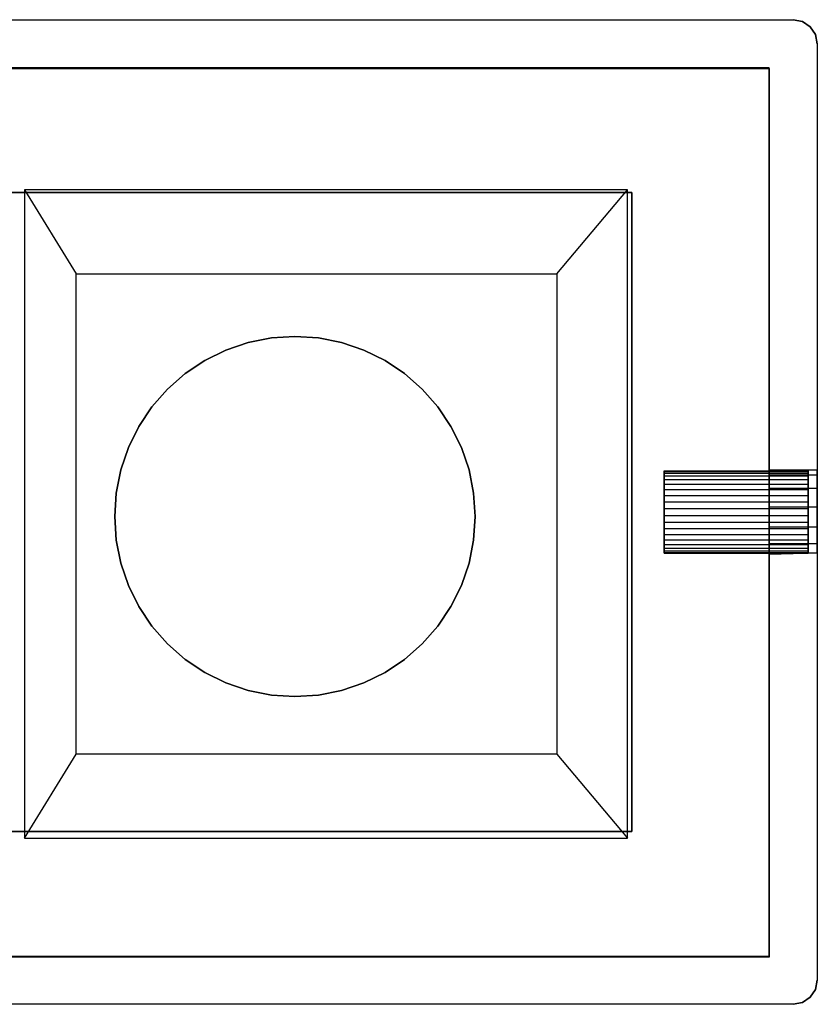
# Model space of a CAD drawing. Extents: x 0.03 to 5.66, y -0.81 to 0.81.
# Tile 4 of 4: x 4.35 to 5.66, y -0.81 to 0.81. Entities that reach past the tile are written whole.
import ezdxf

# ---------------------------------------------------------------- set-up
doc = ezdxf.new("R2010")
doc.units = 0
doc.header["$MEASUREMENT"] = 0
doc.layers.get('0').update_dxf_attribs({"color": 13, "linetype": 'CONTINUOUS'})

# ---------------------------------------------------------------- blocks, each defined once
blk = doc.blocks.new('PIX_LED-11367_STL')
at = {"color": 0}
for p, q in [((0.0675, 0.8071, 0.0295), (5.6187, 0.8071, 0.0295)), ((0.0675, 0.8071, 2.9823), (5.6187, 0.8071, 2.9823)), ((0.0675, 0.8071, 0.0295), (5.6187, 0.8071, 0.0295)), ((0.0675, 0.8071, 2.9823), (5.6187, 0.8071, 2.9823)), ((5.6187, 0.8071, 0.0295), (5.6338, 0.8041, 0.0295)), ((5.6187, 0.8071, 2.9823), (5.6187, 0.8071, 0.0295)), ((5.6338, 0.8041, 2.9823), (5.6187, 0.8071, 2.9823)), ((5.6187, 0.8071, 0.0295), (5.6338, 0.8041, 0.0295)), ((5.6187, 0.8071, 2.9823), (5.6187, 0.8071, 0.0295)), ((5.6338, 0.8041, 2.9823), (5.6187, 0.8071, 2.9823)), ((5.6338, 0.8041, 0.0295), (5.6465, 0.7956, 0.0295)), ((5.6465, 0.7956, 2.9823), (5.6338, 0.8041, 2.9823)), ((5.6338, 0.8041, 0.0295), (5.6465, 0.7956, 0.0295)), ((5.6338, 0.8041, 0.0295), (5.6338, 0.8041, 2.9823)), ((5.6465, 0.7956, 2.9823), (5.6338, 0.8041, 2.9823)), ((5.6338, 0.8041, 0.0295), (5.6338, 0.8041, 2.9823)), ((5.6465, 0.7956, 0.0295), (5.6551, 0.7828, 0.0295)), ((5.6551, 0.7828, 2.9823), (5.6465, 0.7956, 2.9823)), ((5.6465, 0.7956, 0.0295), (5.6551, 0.7828, 0.0295)), ((5.6465, 0.7956, 0.0295), (5.6465, 0.7956, 2.9823)), ((5.6551, 0.7828, 2.9823), (5.6465, 0.7956, 2.9823)), ((5.6465, 0.7956, 0.0295), (5.6465, 0.7956, 2.9823)), ((5.6551, 0.7828, 0.0295), (5.6581, 0.7677, 0.0295)), ((5.6581, 0.7677, 2.9823), (5.6551, 0.7828, 2.9823)), ((5.6551, 0.7828, 0.0295), (5.6581, 0.7677, 0.0295)), ((5.6551, 0.7828, 0.0295), (5.6551, 0.7828, 2.9823)), ((5.6581, 0.7677, 2.9823), (5.6551, 0.7828, 2.9823)), ((5.6551, 0.7828, 0.0295), (5.6551, 0.7828, 2.9823)), ((5.6581, 0.7677, 0.0295), (5.6581, -0.7677, 0.0295)), ((5.6581, 0.7677, 0.0295), (5.6581, -0.7677, 0.0295)), ((5.6581, 0.7677, 0.0295), (5.6581, 0.7677, 2.9823)), ((5.6581, 0.7677, 2.9823), (5.6581, -0.7677, 2.9823)), ((5.6581, 0.7677, 2.9823), (5.6581, -0.7677, 2.9823)), ((5.6581, 0.7677, 0.0295), (5.6581, 0.7677, 2.9823)), ((5.5793, 0.7283, 0.0295), (0.1069, 0.7283, 0.0295)), ((5.5793, 0.7283, 0.0458), (0.1069, 0.7283, 0.0458)), ((5.5793, 0.7283, 0.0295), (0.1069, 0.7283, 0.0295)), ((5.5793, 0.7283, 0.0458), (0.1069, 0.7283, 0.0458)), ((5.5793, 0.7283, 0.187), (0.1069, 0.7283, 0.187)), ((5.5793, 0.7283, 2.9035), (0.1069, 0.7283, 2.9035)), ((5.5793, 0.7283, 0.187), (0.1069, 0.7283, 0.187)), ((5.5793, 0.7283, 2.9035), (0.1069, 0.7283, 2.9035)), ((5.5793, -0.7283, 0.0295), (5.5793, 0.7283, 0.0295)), ((5.5793, -0.7283, 0.0458), (5.5793, 0.7283, 0.0458)), ((5.5793, 0.7283, 0.0458), (5.5793, 0.7283, 0.0295)), ((5.5793, -0.7283, 0.0295), (5.5793, 0.7283, 0.0295)), ((5.5793, 0.7283, 0.0458), (5.5793, 0.7283, 0.0295)), ((5.5793, -0.7283, 0.0458), (5.5793, 0.7283, 0.0458)), ((5.5793, -0.7283, 0.187), (5.5793, 0.7283, 0.187)), ((5.5793, -0.7283, 2.9035), (5.5793, 0.7283, 2.9035)), ((5.5793, 0.7283, 2.9035), (5.5793, 0.7283, 0.187)), ((5.5793, -0.7283, 0.187), (5.5793, 0.7283, 0.187)), ((5.5793, 0.7283, 2.9035), (5.5793, 0.7283, 0.187)), ((5.5793, -0.7283, 2.9035), (5.5793, 0.7283, 2.9035)), ((0.332, 0.524, 0.0458), (5.3542, 0.524, 0.0458)), ((5.3542, 0.524, 0.187), (0.332, 0.524, 0.187)), ((0.332, 0.524, 0.0458), (5.3542, 0.524, 0.0458)), ((5.3542, 0.524, 0.187), (0.332, 0.524, 0.187)), ((4.3591, 0.5281, 0.3937), (4.444, 0.3903, 0.9843)), ((5.3473, 0.5281, 0.3937), (4.3591, 0.5281, 0.3937)), ((4.3591, 0.5281, 0.3937), (4.444, 0.3903, 0.9843)), ((4.3591, 0.5281, 0.3937), (4.3591, -0.5349, 0.3937)), ((5.2314, 0.3903, 0.9843), (5.3473, 0.5281, 0.3937)), ((5.2314, 0.3903, 0.9843), (5.3473, 0.5281, 0.3937)), ((5.3473, -0.5349, 0.3937), (5.3473, 0.5281, 0.3937)), ((5.3542, 0.524, 0.0458), (5.3542, -0.524, 0.0458)), ((5.3542, -0.524, 0.187), (5.3542, 0.524, 0.187)), ((5.3542, 0.524, 0.187), (5.3542, 0.524, 0.0458)), ((5.3542, 0.524, 0.187), (5.3542, 0.524, 0.0458)), ((5.3542, 0.524, 0.0458), (5.3542, -0.524, 0.0458)), ((5.3542, -0.524, 0.187), (5.3542, 0.524, 0.187)), ((4.444, 0.3903, 0.9843), (5.2314, 0.3903, 0.9843)), ((4.444, -0.3971, 0.9843), (4.444, 0.3903, 0.9843)), ((5.2314, 0.3903, 0.9843), (5.2314, -0.3971, 0.9843)), ((4.6892, 0.2654, 0.6999), (4.7257, 0.2778, 0.6999)), ((4.7257, 0.2778, 0.6606), (4.6892, 0.2654, 0.6606)), ((4.6892, 0.2654, 0.6999), (4.7257, 0.2778, 0.6999)), ((4.7257, 0.2778, 0.6606), (4.6892, 0.2654, 0.6606)), ((4.7257, 0.2778, 0.6999), (4.7636, 0.2853, 0.6999)), ((4.7636, 0.2853, 0.6606), (4.7257, 0.2778, 0.6606)), ((4.7257, 0.2778, 0.6999), (4.7636, 0.2853, 0.6999)), ((4.7636, 0.2853, 0.6606), (4.7257, 0.2778, 0.6606)), ((4.7257, 0.2778, 0.6999), (4.7257, 0.2778, 0.6606)), ((4.7257, 0.2778, 0.6999), (4.7257, 0.2778, 0.6606)), ((4.7636, 0.2853, 0.6999), (4.8022, 0.2878, 0.6999)), ((4.8022, 0.2878, 0.6606), (4.7636, 0.2853, 0.6606)), ((4.7636, 0.2853, 0.6999), (4.8022, 0.2878, 0.6999)), ((4.8022, 0.2878, 0.6606), (4.7636, 0.2853, 0.6606)), ((4.7636, 0.2853, 0.6999), (4.7636, 0.2853, 0.6606)), ((4.7636, 0.2853, 0.6999), (4.7636, 0.2853, 0.6606)), ((4.8407, 0.2853, 0.6606), (4.8022, 0.2878, 0.6606)), ((4.8022, 0.2878, 0.6999), (4.8022, 0.2878, 0.6606)), ((4.8022, 0.2878, 0.6999), (4.8407, 0.2853, 0.6999)), ((4.8022, 0.2878, 0.6999), (4.8022, 0.2878, 0.6606)), ((4.8022, 0.2878, 0.6999), (4.8407, 0.2853, 0.6999)), ((4.8407, 0.2853, 0.6606), (4.8022, 0.2878, 0.6606)), ((4.8407, 0.2853, 0.6999), (4.8407, 0.2853, 0.6606)), ((4.8407, 0.2853, 0.6999), (4.8786, 0.2778, 0.6999)), ((4.8786, 0.2778, 0.6606), (4.8407, 0.2853, 0.6606)), ((4.8407, 0.2853, 0.6999), (4.8407, 0.2853, 0.6606)), ((4.8407, 0.2853, 0.6999), (4.8786, 0.2778, 0.6999)), ((4.8786, 0.2778, 0.6606), (4.8407, 0.2853, 0.6606)), ((4.8786, 0.2778, 0.6999), (4.8786, 0.2778, 0.6606)), ((4.8786, 0.2778, 0.6999), (4.9152, 0.2654, 0.6999)), ((4.9152, 0.2654, 0.6606), (4.8786, 0.2778, 0.6606)), ((4.8786, 0.2778, 0.6999), (4.8786, 0.2778, 0.6606)), ((4.8786, 0.2778, 0.6999), (4.9152, 0.2654, 0.6999)), ((4.9152, 0.2654, 0.6606), (4.8786, 0.2778, 0.6606)), ((4.6545, 0.2483, 0.6999), (4.6892, 0.2654, 0.6999)), ((4.6892, 0.2654, 0.6606), (4.6545, 0.2483, 0.6606)), ((4.6545, 0.2483, 0.6999), (4.6892, 0.2654, 0.6999)), ((4.6892, 0.2654, 0.6606), (4.6545, 0.2483, 0.6606)), ((4.6892, 0.2654, 0.6999), (4.6892, 0.2654, 0.6606)), ((4.6892, 0.2654, 0.6999), (4.6892, 0.2654, 0.6606)), ((4.9152, 0.2654, 0.6999), (4.9152, 0.2654, 0.6606)), ((4.9152, 0.2654, 0.6999), (4.9498, 0.2483, 0.6999)), ((4.9498, 0.2483, 0.6606), (4.9152, 0.2654, 0.6606)), ((4.9152, 0.2654, 0.6999), (4.9152, 0.2654, 0.6606)), ((4.9152, 0.2654, 0.6999), (4.9498, 0.2483, 0.6999)), ((4.9498, 0.2483, 0.6606), (4.9152, 0.2654, 0.6606)), ((4.6224, 0.2268, 0.6999), (4.6545, 0.2483, 0.6999)), ((4.6545, 0.2483, 0.6606), (4.6224, 0.2268, 0.6606)), ((4.6224, 0.2268, 0.6999), (4.6545, 0.2483, 0.6999)), ((4.6545, 0.2483, 0.6606), (4.6224, 0.2268, 0.6606)), ((4.6545, 0.2483, 0.6999), (4.6545, 0.2483, 0.6606)), ((4.6545, 0.2483, 0.6999), (4.6545, 0.2483, 0.6606)), ((4.9498, 0.2483, 0.6999), (4.9498, 0.2483, 0.6606)), ((4.9498, 0.2483, 0.6999), (4.9819, 0.2268, 0.6999)), ((4.9819, 0.2268, 0.6606), (4.9498, 0.2483, 0.6606)), ((4.9498, 0.2483, 0.6999), (4.9498, 0.2483, 0.6606)), ((4.9498, 0.2483, 0.6999), (4.9819, 0.2268, 0.6999)), ((4.9819, 0.2268, 0.6606), (4.9498, 0.2483, 0.6606)), ((4.5934, 0.2014, 0.6999), (4.6224, 0.2268, 0.6999)), ((4.6224, 0.2268, 0.6606), (4.5934, 0.2014, 0.6606)), ((4.5934, 0.2014, 0.6999), (4.6224, 0.2268, 0.6999)), ((4.6224, 0.2268, 0.6606), (4.5934, 0.2014, 0.6606)), ((4.6224, 0.2268, 0.6999), (4.6224, 0.2268, 0.6606)), ((4.6224, 0.2268, 0.6999), (4.6224, 0.2268, 0.6606)), ((4.9819, 0.2268, 0.6999), (4.9819, 0.2268, 0.6606)), ((4.9819, 0.2268, 0.6999), (5.0109, 0.2014, 0.6999)), ((5.0109, 0.2014, 0.6606), (4.9819, 0.2268, 0.6606)), ((4.9819, 0.2268, 0.6999), (4.9819, 0.2268, 0.6606)), ((4.9819, 0.2268, 0.6999), (5.0109, 0.2014, 0.6999)), ((5.0109, 0.2014, 0.6606), (4.9819, 0.2268, 0.6606)), ((4.5679, 0.1723, 0.6999), (4.5934, 0.2014, 0.6999)), ((4.5934, 0.2014, 0.6606), (4.5679, 0.1723, 0.6606)), ((4.5679, 0.1723, 0.6999), (4.5934, 0.2014, 0.6999)), ((4.5934, 0.2014, 0.6606), (4.5679, 0.1723, 0.6606)), ((4.5934, 0.2014, 0.6999), (4.5934, 0.2014, 0.6606)), ((4.5934, 0.2014, 0.6999), (4.5934, 0.2014, 0.6606)), ((5.0109, 0.2014, 0.6999), (5.0109, 0.2014, 0.6606)), ((5.0109, 0.2014, 0.6999), (5.0364, 0.1723, 0.6999)), ((5.0364, 0.1723, 0.6606), (5.0109, 0.2014, 0.6606)), ((5.0109, 0.2014, 0.6999), (5.0109, 0.2014, 0.6606)), ((5.0109, 0.2014, 0.6999), (5.0364, 0.1723, 0.6999)), ((5.0364, 0.1723, 0.6606), (5.0109, 0.2014, 0.6606)), ((4.5464, 0.1402, 0.6999), (4.5679, 0.1723, 0.6999)), ((4.5679, 0.1723, 0.6606), (4.5464, 0.1402, 0.6606)), ((4.5464, 0.1402, 0.6999), (4.5679, 0.1723, 0.6999)), ((4.5679, 0.1723, 0.6606), (4.5464, 0.1402, 0.6606)), ((4.5679, 0.1723, 0.6999), (4.5679, 0.1723, 0.6606)), ((4.5679, 0.1723, 0.6999), (4.5679, 0.1723, 0.6606)), ((5.0364, 0.1723, 0.6999), (5.0364, 0.1723, 0.6606)), ((5.0364, 0.1723, 0.6999), (5.0579, 0.1402, 0.6999)), ((5.0579, 0.1402, 0.6606), (5.0364, 0.1723, 0.6606)), ((5.0364, 0.1723, 0.6999), (5.0364, 0.1723, 0.6606)), ((5.0364, 0.1723, 0.6999), (5.0579, 0.1402, 0.6999)), ((5.0579, 0.1402, 0.6606), (5.0364, 0.1723, 0.6606)), ((4.5294, 0.1056, 0.6999), (4.5464, 0.1402, 0.6999)), ((4.5464, 0.1402, 0.6606), (4.5294, 0.1056, 0.6606)), ((4.5294, 0.1056, 0.6999), (4.5464, 0.1402, 0.6999)), ((4.5464, 0.1402, 0.6606), (4.5294, 0.1056, 0.6606)), ((4.5464, 0.1402, 0.6999), (4.5464, 0.1402, 0.6606)), ((4.5464, 0.1402, 0.6999), (4.5464, 0.1402, 0.6606)), ((5.0579, 0.1402, 0.6999), (5.0579, 0.1402, 0.6606)), ((5.0579, 0.1402, 0.6999), (5.075, 0.1056, 0.6999)), ((5.075, 0.1056, 0.6606), (5.0579, 0.1402, 0.6606)), ((5.0579, 0.1402, 0.6999), (5.0579, 0.1402, 0.6606)), ((5.0579, 0.1402, 0.6999), (5.075, 0.1056, 0.6999)), ((5.075, 0.1056, 0.6606), (5.0579, 0.1402, 0.6606)), ((4.5169, 0.069, 0.6999), (4.5294, 0.1056, 0.6999)), ((4.5294, 0.1056, 0.6606), (4.5169, 0.069, 0.6606)), ((4.5169, 0.069, 0.6999), (4.5294, 0.1056, 0.6999)), ((4.5294, 0.1056, 0.6606), (4.5169, 0.069, 0.6606)), ((4.5294, 0.1056, 0.6999), (4.5294, 0.1056, 0.6606)), ((4.5294, 0.1056, 0.6999), (4.5294, 0.1056, 0.6606)), ((5.075, 0.1056, 0.6999), (5.075, 0.1056, 0.6606)), ((5.075, 0.1056, 0.6999), (5.0874, 0.069, 0.6999)), ((5.0874, 0.069, 0.6606), (5.075, 0.1056, 0.6606)), ((5.075, 0.1056, 0.6999), (5.075, 0.1056, 0.6606)), ((5.075, 0.1056, 0.6999), (5.0874, 0.069, 0.6999)), ((5.0874, 0.069, 0.6606), (5.075, 0.1056, 0.6606)), ((4.5094, 0.0311, 0.6999), (4.5169, 0.069, 0.6999)), ((4.5169, 0.069, 0.6606), (4.5094, 0.0311, 0.6606)), ((4.5094, 0.0311, 0.6999), (4.5169, 0.069, 0.6999)), ((4.5169, 0.069, 0.6606), (4.5094, 0.0311, 0.6606)), ((4.5169, 0.069, 0.6999), (4.5169, 0.069, 0.6606)), ((4.5169, 0.069, 0.6999), (4.5169, 0.069, 0.6606)), ((5.0874, 0.069, 0.6999), (5.0874, 0.069, 0.6606)), ((5.0874, 0.069, 0.6999), (5.0949, 0.0311, 0.6999)), ((5.0949, 0.0311, 0.6606), (5.0874, 0.069, 0.6606)), ((5.0874, 0.069, 0.6999), (5.0874, 0.069, 0.6606)), ((5.0874, 0.069, 0.6999), (5.0949, 0.0311, 0.6999)), ((5.0949, 0.0311, 0.6606), (5.0874, 0.069, 0.6606)), ((5.407, 0.0674, 2.5098), (5.6432, 0.0674, 2.5098)), ((5.407, 0.0674, 2.5098), (5.407, 0.0665, 2.5209)), ((5.407, 0.0665, 2.4987), (5.407, 0.0674, 2.5098)), ((5.407, 0.0674, 2.5098), (5.6432, 0.0674, 2.5098)), ((5.407, 0.0674, 2.5098), (5.407, 0.0665, 2.5209)), ((5.407, 0.0665, 2.4987), (5.407, 0.0674, 2.5098)), ((5.407, 0.0665, 2.5209), (5.6432, 0.0665, 2.5209)), ((5.407, 0.0665, 2.5209), (5.407, 0.0638, 2.5317)), ((5.407, 0.0665, 2.5209), (5.6432, 0.0665, 2.5209)), ((5.407, 0.0638, 2.4879), (5.407, 0.0665, 2.4987)), ((5.407, 0.0665, 2.4987), (5.6432, 0.0665, 2.4987)), ((5.407, 0.0665, 2.4987), (5.6432, 0.0665, 2.4987)), ((5.407, 0.0665, 2.5209), (5.407, 0.0638, 2.5317)), ((5.407, 0.0638, 2.4879), (5.407, 0.0665, 2.4987)), ((5.5793, 0.061, 2.4778), (5.5793, 0.0689, 2.5098)), ((5.5793, 0.0689, 2.5098), (5.5793, 0.061, 2.5419)), ((5.5793, 0.0689, 2.5098), (5.5793, 0.061, 2.5419)), ((5.5793, 0.0689, 2.5098), (5.6581, 0.0689, 2.5098)), ((5.5793, 0.0689, 2.5098), (5.6581, 0.0689, 2.5098)), ((5.5793, 0.061, 2.4778), (5.5793, 0.0689, 2.5098)), ((5.6432, 0.0665, 2.5209), (5.6432, 0.0674, 2.5098)), ((5.6432, 0.0674, 2.5098), (5.6432, 0.0665, 2.4987)), ((5.6432, 0.0674, 2.5098), (5.6432, 0.0665, 2.4987)), ((5.6432, 0.0665, 2.5209), (5.6432, 0.0674, 2.5098)), ((5.6432, 0.0638, 2.5317), (5.6432, 0.0665, 2.5209)), ((5.6432, 0.0665, 2.4987), (5.6432, 0.0638, 2.4879)), ((5.6432, 0.0665, 2.4987), (5.6432, 0.0638, 2.4879)), ((5.6432, 0.0638, 2.5317), (5.6432, 0.0665, 2.5209)), ((5.6581, 0.061, 2.5419), (5.6581, 0.0689, 2.5098)), ((5.6581, 0.0689, 2.5098), (5.6581, 0.061, 2.4778)), ((5.6581, 0.061, 2.5419), (5.6581, 0.0689, 2.5098)), ((5.6581, 0.0689, 2.5098), (5.6581, 0.061, 2.4778)), ((5.407, 0.0638, 2.5317), (5.6432, 0.0638, 2.5317)), ((5.407, 0.0638, 2.5317), (5.407, 0.0593, 2.5419)), ((5.407, 0.0638, 2.5317), (5.6432, 0.0638, 2.5317)), ((5.407, 0.0593, 2.4777), (5.407, 0.0638, 2.4879)), ((5.407, 0.0638, 2.4879), (5.6432, 0.0638, 2.4879)), ((5.407, 0.0638, 2.4879), (5.6432, 0.0638, 2.4879)), ((5.407, 0.0638, 2.5317), (5.407, 0.0593, 2.5419)), ((5.407, 0.0593, 2.4777), (5.407, 0.0638, 2.4879)), ((5.407, 0.0593, 2.5419), (5.6432, 0.0593, 2.5419)), ((5.407, 0.0593, 2.5419), (5.407, 0.0532, 2.5513)), ((5.407, 0.0593, 2.5419), (5.6432, 0.0593, 2.5419)), ((5.407, 0.0532, 2.4684), (5.407, 0.0593, 2.4777)), ((5.407, 0.0593, 2.4777), (5.6432, 0.0593, 2.4777)), ((5.407, 0.0593, 2.4777), (5.6432, 0.0593, 2.4777)), ((5.407, 0.0593, 2.5419), (5.407, 0.0532, 2.5513)), ((5.407, 0.0532, 2.4684), (5.407, 0.0593, 2.4777)), ((5.407, 0.0532, 2.5513), (5.6432, 0.0532, 2.5513)), ((5.407, 0.0532, 2.5513), (5.407, 0.0457, 2.5595)), ((5.407, 0.0532, 2.5513), (5.6432, 0.0532, 2.5513)), ((5.407, 0.0457, 2.4602), (5.407, 0.0532, 2.4684)), ((5.407, 0.0532, 2.4684), (5.6432, 0.0532, 2.4684)), ((5.407, 0.0532, 2.4684), (5.6432, 0.0532, 2.4684)), ((5.407, 0.0532, 2.5513), (5.407, 0.0457, 2.5595)), ((5.407, 0.0457, 2.4602), (5.407, 0.0532, 2.4684)), ((5.5793, 0.061, 2.5419), (5.5793, 0.0391, 2.5665)), ((5.5793, 0.0391, 2.4531), (5.5793, 0.061, 2.4778)), ((5.5793, 0.061, 2.5419), (5.5793, 0.0391, 2.5665)), ((5.5793, 0.061, 2.5419), (5.6581, 0.061, 2.5419)), ((5.5793, 0.061, 2.5419), (5.6581, 0.061, 2.5419)), ((5.5793, 0.061, 2.4778), (5.6581, 0.061, 2.4778)), ((5.5793, 0.061, 2.4778), (5.6581, 0.061, 2.4778)), ((5.5793, 0.0391, 2.4531), (5.5793, 0.061, 2.4778)), ((5.6432, 0.0593, 2.5419), (5.6432, 0.0638, 2.5317)), ((5.6432, 0.0638, 2.4879), (5.6432, 0.0593, 2.4777)), ((5.6432, 0.0638, 2.4879), (5.6432, 0.0593, 2.4777)), ((5.6432, 0.0593, 2.5419), (5.6432, 0.0638, 2.5317)), ((5.6432, 0.0532, 2.5513), (5.6432, 0.0593, 2.5419)), ((5.6432, 0.0593, 2.4777), (5.6432, 0.0532, 2.4684)), ((5.6432, 0.0593, 2.4777), (5.6432, 0.0532, 2.4684)), ((5.6432, 0.0532, 2.5513), (5.6432, 0.0593, 2.5419)), ((5.6432, 0.0457, 2.5595), (5.6432, 0.0532, 2.5513)), ((5.6432, 0.0532, 2.4684), (5.6432, 0.0457, 2.4602)), ((5.6432, 0.0532, 2.4684), (5.6432, 0.0457, 2.4602)), ((5.6432, 0.0457, 2.5595), (5.6432, 0.0532, 2.5513)), ((5.6581, 0.0391, 2.5665), (5.6581, 0.061, 2.5419)), ((5.6581, 0.061, 2.4778), (5.6581, 0.0391, 2.4531)), ((5.6581, 0.0391, 2.5665), (5.6581, 0.061, 2.5419)), ((5.6581, 0.061, 2.4778), (5.6581, 0.0391, 2.4531)), ((5.407, 0.0457, 2.5595), (5.6432, 0.0457, 2.5595)), ((5.407, 0.0457, 2.5595), (5.407, 0.0369, 2.5663)), ((5.407, 0.0457, 2.5595), (5.6432, 0.0457, 2.5595)), ((5.407, 0.0369, 2.4534), (5.407, 0.0457, 2.4602)), ((5.407, 0.0457, 2.4602), (5.6432, 0.0457, 2.4602)), ((5.407, 0.0457, 2.4602), (5.6432, 0.0457, 2.4602)), ((5.407, 0.0457, 2.5595), (5.407, 0.0369, 2.5663)), ((5.407, 0.0369, 2.4534), (5.407, 0.0457, 2.4602)), ((5.407, 0.0369, 2.5663), (5.6432, 0.0369, 2.5663)), ((5.407, 0.0369, 2.5663), (5.407, 0.0271, 2.5716)), ((5.407, 0.0369, 2.5663), (5.6432, 0.0369, 2.5663)), ((5.407, 0.0271, 2.4481), (5.407, 0.0369, 2.4534)), ((5.407, 0.0369, 2.4534), (5.6432, 0.0369, 2.4534)), ((5.407, 0.0369, 2.4534), (5.6432, 0.0369, 2.4534)), ((5.407, 0.0369, 2.5663), (5.407, 0.0271, 2.5716)), ((5.407, 0.0271, 2.4481), (5.407, 0.0369, 2.4534)), ((5.5793, 0.0391, 2.5665), (5.5793, 0.0083, 2.5782)), ((5.5793, 0.0083, 2.4414), (5.5793, 0.0391, 2.4531)), ((5.5793, 0.0391, 2.5665), (5.5793, 0.0083, 2.5782)), ((5.5793, 0.0391, 2.5665), (5.6581, 0.0391, 2.5665)), ((5.5793, 0.0391, 2.5665), (5.6581, 0.0391, 2.5665)), ((5.5793, 0.0391, 2.4531), (5.6581, 0.0391, 2.4531)), ((5.5793, 0.0391, 2.4531), (5.6581, 0.0391, 2.4531)), ((5.5793, 0.0083, 2.4414), (5.5793, 0.0391, 2.4531)), ((5.6432, 0.0369, 2.5663), (5.6432, 0.0457, 2.5595)), ((5.6432, 0.0457, 2.4602), (5.6432, 0.0369, 2.4534)), ((5.6432, 0.0457, 2.4602), (5.6432, 0.0369, 2.4534)), ((5.6432, 0.0369, 2.5663), (5.6432, 0.0457, 2.5595)), ((5.6432, 0.0271, 2.5716), (5.6432, 0.0369, 2.5663)), ((5.6432, 0.0369, 2.4534), (5.6432, 0.0271, 2.4481)), ((5.6432, 0.0369, 2.4534), (5.6432, 0.0271, 2.4481)), ((5.6432, 0.0271, 2.5716), (5.6432, 0.0369, 2.5663)), ((5.6581, 0.0083, 2.5782), (5.6581, 0.0391, 2.5665)), ((5.6581, 0.0391, 2.4531), (5.6581, 0.0083, 2.4414)), ((5.6581, 0.0083, 2.5782), (5.6581, 0.0391, 2.5665)), ((5.6581, 0.0391, 2.4531), (5.6581, 0.0083, 2.4414)), ((4.5069, -0.0074, 0.6999), (4.5094, 0.0311, 0.6999)), ((4.5094, 0.0311, 0.6606), (4.5069, -0.0074, 0.6606)), ((4.5069, -0.0074, 0.6999), (4.5094, 0.0311, 0.6999)), ((4.5094, 0.0311, 0.6606), (4.5069, -0.0074, 0.6606)), ((4.5094, 0.0311, 0.6999), (4.5094, 0.0311, 0.6606)), ((4.5094, 0.0311, 0.6999), (4.5094, 0.0311, 0.6606)), ((5.0949, 0.0311, 0.6999), (5.0949, 0.0311, 0.6606)), ((5.0949, 0.0311, 0.6999), (5.0974, -0.0074, 0.6999)), ((5.0974, -0.0074, 0.6606), (5.0949, 0.0311, 0.6606)), ((5.0949, 0.0311, 0.6999), (5.0949, 0.0311, 0.6606)), ((5.0949, 0.0311, 0.6999), (5.0974, -0.0074, 0.6999)), ((5.0974, -0.0074, 0.6606), (5.0949, 0.0311, 0.6606)), ((5.407, 0.0271, 2.5716), (5.6432, 0.0271, 2.5716)), ((5.407, 0.0271, 2.5716), (5.407, 0.0166, 2.5752)), ((5.407, 0.0271, 2.5716), (5.6432, 0.0271, 2.5716)), ((5.407, 0.0166, 2.4445), (5.407, 0.0271, 2.4481)), ((5.407, 0.0271, 2.4481), (5.6432, 0.0271, 2.4481)), ((5.407, 0.0271, 2.4481), (5.6432, 0.0271, 2.4481)), ((5.407, 0.0271, 2.5716), (5.407, 0.0166, 2.5752)), ((5.407, 0.0166, 2.4445), (5.407, 0.0271, 2.4481)), ((5.407, 0.0166, 2.5752), (5.6432, 0.0166, 2.5752)), ((5.407, 0.0166, 2.5752), (5.407, 0.0056, 2.5771)), ((5.407, 0.0166, 2.5752), (5.6432, 0.0166, 2.5752)), ((5.407, 0.0056, 2.4426), (5.407, 0.0166, 2.4445)), ((5.407, 0.0166, 2.4445), (5.6432, 0.0166, 2.4445)), ((5.407, 0.0166, 2.4445), (5.6432, 0.0166, 2.4445)), ((5.407, 0.0166, 2.5752), (5.407, 0.0056, 2.5771)), ((5.407, 0.0056, 2.4426), (5.407, 0.0166, 2.4445)), ((5.6432, 0.0166, 2.5752), (5.6432, 0.0271, 2.5716)), ((5.6432, 0.0271, 2.4481), (5.6432, 0.0166, 2.4445)), ((5.6432, 0.0271, 2.4481), (5.6432, 0.0166, 2.4445)), ((5.6432, 0.0166, 2.5752), (5.6432, 0.0271, 2.5716)), ((5.6432, 0.0056, 2.5771), (5.6432, 0.0166, 2.5752)), ((5.6432, 0.0166, 2.4445), (5.6432, 0.0056, 2.4426)), ((5.6432, 0.0166, 2.4445), (5.6432, 0.0056, 2.4426)), ((5.6432, 0.0056, 2.5771), (5.6432, 0.0166, 2.5752)), ((5.407, 0.0056, 2.5771), (5.6432, 0.0056, 2.5771)), ((5.407, 0.0056, 2.5771), (5.407, -0.0056, 2.5771)), ((5.407, 0.0056, 2.5771), (5.6432, 0.0056, 2.5771)), ((5.407, -0.0056, 2.4426), (5.407, 0.0056, 2.4426)), ((5.407, 0.0056, 2.4426), (5.6432, 0.0056, 2.4426)), ((5.407, 0.0056, 2.4426), (5.6432, 0.0056, 2.4426)), ((5.407, 0.0056, 2.5771), (5.407, -0.0056, 2.5771)), ((5.407, -0.0056, 2.4426), (5.407, 0.0056, 2.4426)), ((5.5793, 0.0083, 2.5782), (5.5793, -0.0244, 2.5743)), ((5.5793, -0.0244, 2.4454), (5.5793, 0.0083, 2.4414)), ((5.5793, 0.0083, 2.5782), (5.5793, -0.0244, 2.5743)), ((5.5793, 0.0083, 2.5782), (5.6581, 0.0083, 2.5782)), ((5.5793, 0.0083, 2.5782), (5.6581, 0.0083, 2.5782)), ((5.5793, 0.0083, 2.4414), (5.6581, 0.0083, 2.4414)), ((5.5793, 0.0083, 2.4414), (5.6581, 0.0083, 2.4414)), ((5.5793, -0.0244, 2.4454), (5.5793, 0.0083, 2.4414)), ((5.6432, -0.0056, 2.5771), (5.6432, 0.0056, 2.5771)), ((5.6432, 0.0056, 2.4426), (5.6432, -0.0056, 2.4426)), ((5.6432, 0.0056, 2.4426), (5.6432, -0.0056, 2.4426)), ((5.6432, -0.0056, 2.5771), (5.6432, 0.0056, 2.5771)), ((5.6581, 0.0083, 2.4414), (5.6581, -0.0244, 2.4454)), ((5.6581, -0.0244, 2.5743), (5.6581, 0.0083, 2.5782)), ((5.6581, -0.0244, 2.5743), (5.6581, 0.0083, 2.5782)), ((5.6581, 0.0083, 2.4414), (5.6581, -0.0244, 2.4454)), ((4.5094, -0.046, 0.6999), (4.5069, -0.0074, 0.6999)), ((4.5069, -0.0074, 0.6999), (4.5069, -0.0074, 0.6606)), ((4.5069, -0.0074, 0.6606), (4.5094, -0.046, 0.6606)), ((4.5069, -0.0074, 0.6999), (4.5069, -0.0074, 0.6606)), ((4.5094, -0.046, 0.6999), (4.5069, -0.0074, 0.6999)), ((4.5069, -0.0074, 0.6606), (4.5094, -0.046, 0.6606)), ((5.0974, -0.0074, 0.6999), (5.0949, -0.046, 0.6999)), ((5.0949, -0.046, 0.6606), (5.0974, -0.0074, 0.6606)), ((5.0974, -0.0074, 0.6999), (5.0949, -0.046, 0.6999)), ((5.0949, -0.046, 0.6606), (5.0974, -0.0074, 0.6606)), ((5.0974, -0.0074, 0.6999), (5.0974, -0.0074, 0.6606)), ((5.0974, -0.0074, 0.6999), (5.0974, -0.0074, 0.6606)), ((5.407, -0.0056, 2.5771), (5.6432, -0.0056, 2.5771)), ((5.407, -0.0056, 2.5771), (5.407, -0.0166, 2.5752)), ((5.407, -0.0056, 2.5771), (5.6432, -0.0056, 2.5771)), ((5.407, -0.0166, 2.4445), (5.407, -0.0056, 2.4426)), ((5.407, -0.0056, 2.4426), (5.6432, -0.0056, 2.4426)), ((5.407, -0.0056, 2.4426), (5.6432, -0.0056, 2.4426)), ((5.407, -0.0056, 2.5771), (5.407, -0.0166, 2.5752)), ((5.407, -0.0166, 2.4445), (5.407, -0.0056, 2.4426)), ((5.6432, -0.0166, 2.5752), (5.6432, -0.0056, 2.5771)), ((5.6432, -0.0056, 2.4426), (5.6432, -0.0166, 2.4445)), ((5.6432, -0.0056, 2.4426), (5.6432, -0.0166, 2.4445)), ((5.6432, -0.0166, 2.5752), (5.6432, -0.0056, 2.5771)), ((5.407, -0.0166, 2.5752), (5.6432, -0.0166, 2.5752)), ((5.407, -0.0166, 2.5752), (5.407, -0.0271, 2.5716)), ((5.407, -0.0166, 2.5752), (5.6432, -0.0166, 2.5752)), ((5.407, -0.0271, 2.4481), (5.407, -0.0166, 2.4445)), ((5.407, -0.0166, 2.4445), (5.6432, -0.0166, 2.4445)), ((5.407, -0.0166, 2.4445), (5.6432, -0.0166, 2.4445)), ((5.407, -0.0166, 2.5752), (5.407, -0.0271, 2.5716)), ((5.407, -0.0271, 2.4481), (5.407, -0.0166, 2.4445)), ((5.407, -0.0271, 2.5716), (5.6432, -0.0271, 2.5716)), ((5.407, -0.0271, 2.5716), (5.407, -0.0369, 2.5663)), ((5.407, -0.0271, 2.5716), (5.6432, -0.0271, 2.5716)), ((5.407, -0.0369, 2.4534), (5.407, -0.0271, 2.4481)), ((5.407, -0.0271, 2.4481), (5.6432, -0.0271, 2.4481)), ((5.407, -0.0271, 2.4481), (5.6432, -0.0271, 2.4481)), ((5.407, -0.0271, 2.5716), (5.407, -0.0369, 2.5663)), ((5.407, -0.0369, 2.4534), (5.407, -0.0271, 2.4481)), ((5.5793, -0.0244, 2.5743), (5.5793, -0.0516, 2.5555)), ((5.5793, -0.0516, 2.4642), (5.5793, -0.0244, 2.4454)), ((5.5793, -0.0244, 2.5743), (5.5793, -0.0516, 2.5555)), ((5.5793, -0.0244, 2.5743), (5.6581, -0.0244, 2.5743)), ((5.5793, -0.0244, 2.5743), (5.6581, -0.0244, 2.5743)), ((5.5793, -0.0244, 2.4454), (5.6581, -0.0244, 2.4454)), ((5.5793, -0.0244, 2.4454), (5.6581, -0.0244, 2.4454)), ((5.5793, -0.0516, 2.4642), (5.5793, -0.0244, 2.4454)), ((5.6432, -0.0271, 2.5716), (5.6432, -0.0166, 2.5752)), ((5.6432, -0.0166, 2.4445), (5.6432, -0.0271, 2.4481)), ((5.6432, -0.0166, 2.4445), (5.6432, -0.0271, 2.4481)), ((5.6432, -0.0271, 2.5716), (5.6432, -0.0166, 2.5752)), ((5.6432, -0.0369, 2.5663), (5.6432, -0.0271, 2.5716)), ((5.6432, -0.0271, 2.4481), (5.6432, -0.0369, 2.4534)), ((5.6432, -0.0271, 2.4481), (5.6432, -0.0369, 2.4534)), ((5.6432, -0.0369, 2.5663), (5.6432, -0.0271, 2.5716)), ((5.6581, -0.0244, 2.4454), (5.6581, -0.0516, 2.4642)), ((5.6581, -0.0516, 2.5555), (5.6581, -0.0244, 2.5743)), ((5.6581, -0.0516, 2.5555), (5.6581, -0.0244, 2.5743)), ((5.6581, -0.0244, 2.4454), (5.6581, -0.0516, 2.4642)), ((4.5169, -0.0839, 0.6999), (4.5094, -0.046, 0.6999)), ((4.5094, -0.046, 0.6999), (4.5094, -0.046, 0.6606)), ((4.5094, -0.046, 0.6606), (4.5169, -0.0839, 0.6606)), ((4.5094, -0.046, 0.6999), (4.5094, -0.046, 0.6606)), ((4.5169, -0.0839, 0.6999), (4.5094, -0.046, 0.6999)), ((4.5094, -0.046, 0.6606), (4.5169, -0.0839, 0.6606)), ((5.0949, -0.046, 0.6999), (5.0874, -0.0839, 0.6999)), ((5.0874, -0.0839, 0.6606), (5.0949, -0.046, 0.6606)), ((5.0949, -0.046, 0.6999), (5.0874, -0.0839, 0.6999)), ((5.0874, -0.0839, 0.6606), (5.0949, -0.046, 0.6606)), ((5.0949, -0.046, 0.6999), (5.0949, -0.046, 0.6606)), ((5.0949, -0.046, 0.6999), (5.0949, -0.046, 0.6606)), ((5.407, -0.0369, 2.5663), (5.6432, -0.0369, 2.5663)), ((5.407, -0.0369, 2.5663), (5.407, -0.0457, 2.5595)), ((5.407, -0.0369, 2.5663), (5.6432, -0.0369, 2.5663)), ((5.407, -0.0457, 2.4602), (5.407, -0.0369, 2.4534)), ((5.407, -0.0369, 2.4534), (5.6432, -0.0369, 2.4534)), ((5.407, -0.0369, 2.4534), (5.6432, -0.0369, 2.4534)), ((5.407, -0.0369, 2.5663), (5.407, -0.0457, 2.5595)), ((5.407, -0.0457, 2.4602), (5.407, -0.0369, 2.4534)), ((5.407, -0.0457, 2.5595), (5.6432, -0.0457, 2.5595)), ((5.407, -0.0457, 2.5595), (5.407, -0.0532, 2.5513)), ((5.407, -0.0457, 2.5595), (5.6432, -0.0457, 2.5595)), ((5.407, -0.0532, 2.4684), (5.407, -0.0457, 2.4602)), ((5.407, -0.0457, 2.4602), (5.6432, -0.0457, 2.4602)), ((5.407, -0.0457, 2.4602), (5.6432, -0.0457, 2.4602)), ((5.407, -0.0457, 2.5595), (5.407, -0.0532, 2.5513)), ((5.407, -0.0532, 2.4684), (5.407, -0.0457, 2.4602)), ((5.6432, -0.0457, 2.5595), (5.6432, -0.0369, 2.5663)), ((5.6432, -0.0369, 2.4534), (5.6432, -0.0457, 2.4602)), ((5.6432, -0.0369, 2.4534), (5.6432, -0.0457, 2.4602)), ((5.6432, -0.0457, 2.5595), (5.6432, -0.0369, 2.5663)), ((5.6432, -0.0532, 2.5513), (5.6432, -0.0457, 2.5595)), ((5.6432, -0.0457, 2.4602), (5.6432, -0.0532, 2.4684)), ((5.6432, -0.0457, 2.4602), (5.6432, -0.0532, 2.4684)), ((5.6432, -0.0532, 2.5513), (5.6432, -0.0457, 2.5595)), ((5.407, -0.0532, 2.5513), (5.6432, -0.0532, 2.5513)), ((5.407, -0.0532, 2.5513), (5.407, -0.0593, 2.5419)), ((5.407, -0.0532, 2.5513), (5.6432, -0.0532, 2.5513)), ((5.407, -0.0593, 2.4777), (5.407, -0.0532, 2.4684)), ((5.407, -0.0532, 2.4684), (5.6432, -0.0532, 2.4684)), ((5.407, -0.0532, 2.4684), (5.6432, -0.0532, 2.4684)), ((5.407, -0.0532, 2.5513), (5.407, -0.0593, 2.5419)), ((5.407, -0.0593, 2.4777), (5.407, -0.0532, 2.4684)), ((5.407, -0.0593, 2.5419), (5.6432, -0.0593, 2.5419)), ((5.407, -0.0593, 2.5419), (5.407, -0.0638, 2.5317)), ((5.407, -0.0593, 2.5419), (5.6432, -0.0593, 2.5419)), ((5.407, -0.0638, 2.4879), (5.407, -0.0593, 2.4777)), ((5.407, -0.0593, 2.4777), (5.6432, -0.0593, 2.4777)), ((5.407, -0.0593, 2.4777), (5.6432, -0.0593, 2.4777)), ((5.407, -0.0593, 2.5419), (5.407, -0.0638, 2.5317)), ((5.407, -0.0638, 2.4879), (5.407, -0.0593, 2.4777)), ((5.407, -0.0638, 2.5317), (5.6432, -0.0638, 2.5317)), ((5.407, -0.0638, 2.5317), (5.407, -0.0665, 2.5209)), ((5.407, -0.0638, 2.5317), (5.6432, -0.0638, 2.5317)), ((5.407, -0.0665, 2.4987), (5.407, -0.0638, 2.4879)), ((5.407, -0.0638, 2.4879), (5.6432, -0.0638, 2.4879)), ((5.407, -0.0638, 2.4879), (5.6432, -0.0638, 2.4879)), ((5.407, -0.0638, 2.5317), (5.407, -0.0665, 2.5209)), ((5.407, -0.0665, 2.4987), (5.407, -0.0638, 2.4879)), ((5.5793, -0.0516, 2.5555), (5.5793, -0.0669, 2.5263)), ((5.5793, -0.0669, 2.4934), (5.5793, -0.0516, 2.4642)), ((5.5793, -0.0516, 2.4642), (5.6581, -0.0516, 2.4642)), ((5.5793, -0.0669, 2.4934), (5.5793, -0.0516, 2.4642)), ((5.5793, -0.0516, 2.5555), (5.5793, -0.0669, 2.5263)), ((5.5793, -0.0516, 2.5555), (5.6581, -0.0516, 2.5555)), ((5.5793, -0.0516, 2.5555), (5.6581, -0.0516, 2.5555)), ((5.5793, -0.0516, 2.4642), (5.6581, -0.0516, 2.4642)), ((5.6432, -0.0593, 2.5419), (5.6432, -0.0532, 2.5513)), ((5.6432, -0.0532, 2.4684), (5.6432, -0.0593, 2.4777)), ((5.6432, -0.0532, 2.4684), (5.6432, -0.0593, 2.4777)), ((5.6432, -0.0593, 2.5419), (5.6432, -0.0532, 2.5513)), ((5.6432, -0.0638, 2.5317), (5.6432, -0.0593, 2.5419)), ((5.6432, -0.0593, 2.4777), (5.6432, -0.0638, 2.4879)), ((5.6432, -0.0593, 2.4777), (5.6432, -0.0638, 2.4879)), ((5.6432, -0.0638, 2.5317), (5.6432, -0.0593, 2.5419)), ((5.6432, -0.0665, 2.5209), (5.6432, -0.0638, 2.5317)), ((5.6432, -0.0638, 2.4879), (5.6432, -0.0665, 2.4987)), ((5.6432, -0.0638, 2.4879), (5.6432, -0.0665, 2.4987)), ((5.6432, -0.0665, 2.5209), (5.6432, -0.0638, 2.5317)), ((5.6581, -0.0516, 2.4642), (5.6581, -0.0669, 2.4934)), ((5.6581, -0.0669, 2.5263), (5.6581, -0.0516, 2.5555)), ((5.6581, -0.0516, 2.4642), (5.6581, -0.0669, 2.4934)), ((5.6581, -0.0669, 2.5263), (5.6581, -0.0516, 2.5555)), ((5.407, -0.0665, 2.5209), (5.6432, -0.0665, 2.5209)), ((5.407, -0.0665, 2.5209), (5.407, -0.0674, 2.5098)), ((5.407, -0.0665, 2.5209), (5.6432, -0.0665, 2.5209)), ((5.407, -0.0674, 2.5098), (5.407, -0.0665, 2.4987)), ((5.407, -0.0665, 2.4987), (5.6432, -0.0665, 2.4987)), ((5.407, -0.0665, 2.4987), (5.6432, -0.0665, 2.4987)), ((5.407, -0.0674, 2.5098), (5.407, -0.0665, 2.4987)), ((5.407, -0.0665, 2.5209), (5.407, -0.0674, 2.5098)), ((5.407, -0.0674, 2.5098), (5.6432, -0.0674, 2.5098)), ((5.407, -0.0674, 2.5098), (5.6432, -0.0674, 2.5098)), ((5.5793, -0.0669, 2.5263), (5.5793, -0.0689, 2.5098)), ((5.5793, -0.0689, 2.5098), (5.5793, -0.0669, 2.4934)), ((5.5793, -0.0669, 2.4934), (5.6581, -0.0669, 2.4934)), ((5.5793, -0.0669, 2.4934), (5.6581, -0.0669, 2.4934)), ((5.5793, -0.0689, 2.5098), (5.5793, -0.0669, 2.4934)), ((5.5793, -0.0689, 2.5098), (5.6581, -0.0669, 2.4934)), ((5.5793, -0.0689, 2.5098), (5.6581, -0.0669, 2.4934)), ((5.5793, -0.0689, 2.5098), (5.6581, -0.0669, 2.5263)), ((5.5793, -0.0689, 2.5098), (5.6581, -0.0669, 2.5263)), ((5.5793, -0.0669, 2.5263), (5.5793, -0.0689, 2.5098)), ((5.5793, -0.0669, 2.5263), (5.6581, -0.0669, 2.5263)), ((5.5793, -0.0669, 2.5263), (5.6581, -0.0669, 2.5263)), ((5.6432, -0.0674, 2.5098), (5.6432, -0.0665, 2.5209)), ((5.6432, -0.0665, 2.4987), (5.6432, -0.0674, 2.5098)), ((5.6432, -0.0674, 2.5098), (5.6432, -0.0665, 2.5209)), ((5.6432, -0.0665, 2.4987), (5.6432, -0.0674, 2.5098)), ((5.6581, -0.0669, 2.4934), (5.6581, -0.0669, 2.5263)), ((5.6581, -0.0669, 2.4934), (5.6581, -0.0669, 2.5263)), ((4.5294, -0.1204, 0.6999), (4.5169, -0.0839, 0.6999)), ((4.5169, -0.0839, 0.6999), (4.5169, -0.0839, 0.6606)), ((4.5169, -0.0839, 0.6606), (4.5294, -0.1204, 0.6606)), ((4.5169, -0.0839, 0.6999), (4.5169, -0.0839, 0.6606)), ((4.5294, -0.1204, 0.6999), (4.5169, -0.0839, 0.6999)), ((4.5169, -0.0839, 0.6606), (4.5294, -0.1204, 0.6606)), ((5.0874, -0.0839, 0.6999), (5.075, -0.1204, 0.6999)), ((5.075, -0.1204, 0.6606), (5.0874, -0.0839, 0.6606)), ((5.0874, -0.0839, 0.6999), (5.075, -0.1204, 0.6999)), ((5.075, -0.1204, 0.6606), (5.0874, -0.0839, 0.6606)), ((5.0874, -0.0839, 0.6999), (5.0874, -0.0839, 0.6606)), ((5.0874, -0.0839, 0.6999), (5.0874, -0.0839, 0.6606)), ((4.5464, -0.1551, 0.6999), (4.5294, -0.1204, 0.6999)), ((4.5294, -0.1204, 0.6999), (4.5294, -0.1204, 0.6606)), ((4.5294, -0.1204, 0.6606), (4.5464, -0.1551, 0.6606)), ((4.5294, -0.1204, 0.6999), (4.5294, -0.1204, 0.6606)), ((4.5464, -0.1551, 0.6999), (4.5294, -0.1204, 0.6999)), ((4.5294, -0.1204, 0.6606), (4.5464, -0.1551, 0.6606)), ((5.075, -0.1204, 0.6999), (5.0579, -0.1551, 0.6999)), ((5.0579, -0.1551, 0.6606), (5.075, -0.1204, 0.6606)), ((5.075, -0.1204, 0.6999), (5.0579, -0.1551, 0.6999)), ((5.0579, -0.1551, 0.6606), (5.075, -0.1204, 0.6606)), ((5.075, -0.1204, 0.6999), (5.075, -0.1204, 0.6606)), ((5.075, -0.1204, 0.6999), (5.075, -0.1204, 0.6606)), ((4.5679, -0.1872, 0.6999), (4.5464, -0.1551, 0.6999)), ((4.5464, -0.1551, 0.6999), (4.5464, -0.1551, 0.6606)), ((4.5464, -0.1551, 0.6606), (4.5679, -0.1872, 0.6606)), ((4.5464, -0.1551, 0.6999), (4.5464, -0.1551, 0.6606)), ((4.5679, -0.1872, 0.6999), (4.5464, -0.1551, 0.6999)), ((4.5464, -0.1551, 0.6606), (4.5679, -0.1872, 0.6606)), ((5.0579, -0.1551, 0.6999), (5.0364, -0.1872, 0.6999)), ((5.0364, -0.1872, 0.6606), (5.0579, -0.1551, 0.6606)), ((5.0579, -0.1551, 0.6999), (5.0364, -0.1872, 0.6999)), ((5.0364, -0.1872, 0.6606), (5.0579, -0.1551, 0.6606)), ((5.0579, -0.1551, 0.6999), (5.0579, -0.1551, 0.6606)), ((5.0579, -0.1551, 0.6999), (5.0579, -0.1551, 0.6606)), ((4.5934, -0.2162, 0.6999), (4.5679, -0.1872, 0.6999)), ((4.5679, -0.1872, 0.6999), (4.5679, -0.1872, 0.6606)), ((4.5679, -0.1872, 0.6606), (4.5934, -0.2162, 0.6606)), ((4.5679, -0.1872, 0.6999), (4.5679, -0.1872, 0.6606)), ((4.5934, -0.2162, 0.6999), (4.5679, -0.1872, 0.6999)), ((4.5679, -0.1872, 0.6606), (4.5934, -0.2162, 0.6606)), ((5.0364, -0.1872, 0.6999), (5.0109, -0.2162, 0.6999)), ((5.0109, -0.2162, 0.6606), (5.0364, -0.1872, 0.6606)), ((5.0364, -0.1872, 0.6999), (5.0109, -0.2162, 0.6999)), ((5.0109, -0.2162, 0.6606), (5.0364, -0.1872, 0.6606)), ((5.0364, -0.1872, 0.6999), (5.0364, -0.1872, 0.6606)), ((5.0364, -0.1872, 0.6999), (5.0364, -0.1872, 0.6606)), ((4.6224, -0.2417, 0.6999), (4.5934, -0.2162, 0.6999)), ((4.5934, -0.2162, 0.6999), (4.5934, -0.2162, 0.6606)), ((4.5934, -0.2162, 0.6606), (4.6224, -0.2417, 0.6606)), ((4.5934, -0.2162, 0.6999), (4.5934, -0.2162, 0.6606)), ((4.6224, -0.2417, 0.6999), (4.5934, -0.2162, 0.6999)), ((4.5934, -0.2162, 0.6606), (4.6224, -0.2417, 0.6606)), ((5.0109, -0.2162, 0.6999), (4.9819, -0.2417, 0.6999)), ((4.9819, -0.2417, 0.6606), (5.0109, -0.2162, 0.6606)), ((5.0109, -0.2162, 0.6999), (4.9819, -0.2417, 0.6999)), ((4.9819, -0.2417, 0.6606), (5.0109, -0.2162, 0.6606)), ((5.0109, -0.2162, 0.6999), (5.0109, -0.2162, 0.6606)), ((5.0109, -0.2162, 0.6999), (5.0109, -0.2162, 0.6606)), ((4.6545, -0.2632, 0.6999), (4.6224, -0.2417, 0.6999)), ((4.6224, -0.2417, 0.6999), (4.6224, -0.2417, 0.6606)), ((4.6224, -0.2417, 0.6606), (4.6545, -0.2632, 0.6606)), ((4.6224, -0.2417, 0.6999), (4.6224, -0.2417, 0.6606)), ((4.6545, -0.2632, 0.6999), (4.6224, -0.2417, 0.6999)), ((4.6224, -0.2417, 0.6606), (4.6545, -0.2632, 0.6606)), ((4.9819, -0.2417, 0.6999), (4.9498, -0.2632, 0.6999)), ((4.9498, -0.2632, 0.6606), (4.9819, -0.2417, 0.6606)), ((4.9819, -0.2417, 0.6999), (4.9498, -0.2632, 0.6999)), ((4.9498, -0.2632, 0.6606), (4.9819, -0.2417, 0.6606)), ((4.9819, -0.2417, 0.6999), (4.9819, -0.2417, 0.6606)), ((4.9819, -0.2417, 0.6999), (4.9819, -0.2417, 0.6606)), ((4.6892, -0.2802, 0.6999), (4.6545, -0.2632, 0.6999)), ((4.6545, -0.2632, 0.6999), (4.6545, -0.2632, 0.6606)), ((4.6545, -0.2632, 0.6606), (4.6892, -0.2802, 0.6606)), ((4.6545, -0.2632, 0.6999), (4.6545, -0.2632, 0.6606)), ((4.6892, -0.2802, 0.6999), (4.6545, -0.2632, 0.6999)), ((4.6545, -0.2632, 0.6606), (4.6892, -0.2802, 0.6606)), ((4.9498, -0.2632, 0.6999), (4.9152, -0.2802, 0.6999)), ((4.9152, -0.2802, 0.6606), (4.9498, -0.2632, 0.6606)), ((4.9498, -0.2632, 0.6999), (4.9152, -0.2802, 0.6999)), ((4.9152, -0.2802, 0.6606), (4.9498, -0.2632, 0.6606)), ((4.9498, -0.2632, 0.6999), (4.9498, -0.2632, 0.6606)), ((4.9498, -0.2632, 0.6999), (4.9498, -0.2632, 0.6606)), ((4.7257, -0.2927, 0.6999), (4.6892, -0.2802, 0.6999)), ((4.6892, -0.2802, 0.6999), (4.6892, -0.2802, 0.6606)), ((4.6892, -0.2802, 0.6606), (4.7257, -0.2927, 0.6606)), ((4.6892, -0.2802, 0.6999), (4.6892, -0.2802, 0.6606)), ((4.7257, -0.2927, 0.6999), (4.6892, -0.2802, 0.6999)), ((4.6892, -0.2802, 0.6606), (4.7257, -0.2927, 0.6606)), ((4.9152, -0.2802, 0.6999), (4.8786, -0.2927, 0.6999)), ((4.8786, -0.2927, 0.6606), (4.9152, -0.2802, 0.6606)), ((4.9152, -0.2802, 0.6999), (4.8786, -0.2927, 0.6999)), ((4.8786, -0.2927, 0.6606), (4.9152, -0.2802, 0.6606)), ((4.9152, -0.2802, 0.6999), (4.9152, -0.2802, 0.6606)), ((4.9152, -0.2802, 0.6999), (4.9152, -0.2802, 0.6606)), ((4.7636, -0.3002, 0.6999), (4.7257, -0.2927, 0.6999)), ((4.7257, -0.2927, 0.6999), (4.7257, -0.2927, 0.6606)), ((4.7257, -0.2927, 0.6606), (4.7636, -0.3002, 0.6606)), ((4.7257, -0.2927, 0.6999), (4.7257, -0.2927, 0.6606)), ((4.7636, -0.3002, 0.6999), (4.7257, -0.2927, 0.6999)), ((4.7257, -0.2927, 0.6606), (4.7636, -0.3002, 0.6606)), ((4.8022, -0.3027, 0.6999), (4.7636, -0.3002, 0.6999)), ((4.7636, -0.3002, 0.6999), (4.7636, -0.3002, 0.6606)), ((4.7636, -0.3002, 0.6606), (4.8022, -0.3027, 0.6606)), ((4.7636, -0.3002, 0.6999), (4.7636, -0.3002, 0.6606)), ((4.8022, -0.3027, 0.6999), (4.7636, -0.3002, 0.6999)), ((4.7636, -0.3002, 0.6606), (4.8022, -0.3027, 0.6606)), ((4.8407, -0.3002, 0.6999), (4.8022, -0.3027, 0.6999)), ((4.8022, -0.3027, 0.6606), (4.8407, -0.3002, 0.6606)), ((4.8407, -0.3002, 0.6999), (4.8022, -0.3027, 0.6999)), ((4.8022, -0.3027, 0.6606), (4.8407, -0.3002, 0.6606)), ((4.8022, -0.3027, 0.6999), (4.8022, -0.3027, 0.6606)), ((4.8022, -0.3027, 0.6999), (4.8022, -0.3027, 0.6606)), ((4.8786, -0.2927, 0.6999), (4.8407, -0.3002, 0.6999)), ((4.8407, -0.3002, 0.6606), (4.8786, -0.2927, 0.6606)), ((4.8786, -0.2927, 0.6999), (4.8407, -0.3002, 0.6999)), ((4.8407, -0.3002, 0.6606), (4.8786, -0.2927, 0.6606)), ((4.8407, -0.3002, 0.6999), (4.8407, -0.3002, 0.6606)), ((4.8407, -0.3002, 0.6999), (4.8407, -0.3002, 0.6606)), ((4.8786, -0.2927, 0.6999), (4.8786, -0.2927, 0.6606)), ((4.8786, -0.2927, 0.6999), (4.8786, -0.2927, 0.6606)), ((4.3591, -0.5349, 0.3937), (4.444, -0.3971, 0.9843)), ((4.3591, -0.5349, 0.3937), (4.444, -0.3971, 0.9843)), ((5.2314, -0.3971, 0.9843), (4.444, -0.3971, 0.9843)), ((5.2314, -0.3971, 0.9843), (5.3473, -0.5349, 0.3937)), ((5.2314, -0.3971, 0.9843), (5.3473, -0.5349, 0.3937)), ((5.3542, -0.524, 0.0458), (0.332, -0.524, 0.0458)), ((0.332, -0.524, 0.187), (5.3542, -0.524, 0.187)), ((5.3542, -0.524, 0.0458), (0.332, -0.524, 0.0458)), ((0.332, -0.524, 0.187), (5.3542, -0.524, 0.187)), ((5.3542, -0.524, 0.0458), (5.3542, -0.524, 0.187)), ((5.3542, -0.524, 0.0458), (5.3542, -0.524, 0.187)), ((4.3591, -0.5349, 0.3937), (5.3473, -0.5349, 0.3937)), ((0.1069, -0.7283, 0.0295), (5.5793, -0.7283, 0.0295)), ((0.1069, -0.7283, 0.0458), (5.5793, -0.7283, 0.0458)), ((0.1069, -0.7283, 0.0295), (5.5793, -0.7283, 0.0295)), ((0.1069, -0.7283, 0.0458), (5.5793, -0.7283, 0.0458)), ((0.1069, -0.7283, 0.187), (5.5793, -0.7283, 0.187)), ((0.1069, -0.7283, 2.9035), (5.5793, -0.7283, 2.9035)), ((0.1069, -0.7283, 0.187), (5.5793, -0.7283, 0.187)), ((0.1069, -0.7283, 2.9035), (5.5793, -0.7283, 2.9035)), ((5.5793, -0.7283, 0.0295), (5.5793, -0.7283, 0.0458)), ((5.5793, -0.7283, 0.0295), (5.5793, -0.7283, 0.0458)), ((5.5793, -0.7283, 0.187), (5.5793, -0.7283, 2.9035)), ((5.5793, -0.7283, 0.187), (5.5793, -0.7283, 2.9035)), ((5.6581, -0.7677, 0.0295), (5.6551, -0.7828, 0.0295)), ((5.6551, -0.7828, 2.9823), (5.6581, -0.7677, 2.9823)), ((5.6581, -0.7677, 0.0295), (5.6551, -0.7828, 0.0295)), ((5.6551, -0.7828, 2.9823), (5.6581, -0.7677, 2.9823)), ((5.6581, -0.7677, 2.9823), (5.6581, -0.7677, 0.0295)), ((5.6581, -0.7677, 2.9823), (5.6581, -0.7677, 0.0295)), ((5.6551, -0.7828, 0.0295), (5.6465, -0.7956, 0.0295)), ((5.6465, -0.7956, 2.9823), (5.6551, -0.7828, 2.9823)), ((5.6551, -0.7828, 0.0295), (5.6465, -0.7956, 0.0295)), ((5.6465, -0.7956, 2.9823), (5.6551, -0.7828, 2.9823)), ((5.6551, -0.7828, 0.0295), (5.6551, -0.7828, 2.9823)), ((5.6551, -0.7828, 0.0295), (5.6551, -0.7828, 2.9823)), ((5.6187, -0.8071, 0.0295), (0.0675, -0.8071, 0.0295)), ((5.6187, -0.8071, 0.0295), (0.0675, -0.8071, 0.0295)), ((5.6187, -0.8071, 2.9823), (0.0675, -0.8071, 2.9823)), ((5.6187, -0.8071, 2.9823), (0.0675, -0.8071, 2.9823)), ((5.6338, -0.8041, 0.0295), (5.6187, -0.8071, 0.0295)), ((5.6187, -0.8071, 2.9823), (5.6338, -0.8041, 2.9823)), ((5.6338, -0.8041, 0.0295), (5.6187, -0.8071, 0.0295)), ((5.6187, -0.8071, 2.9823), (5.6338, -0.8041, 2.9823)), ((5.6187, -0.8071, 0.0295), (5.6187, -0.8071, 2.9823)), ((5.6187, -0.8071, 0.0295), (5.6187, -0.8071, 2.9823)), ((5.6465, -0.7956, 0.0295), (5.6338, -0.8041, 0.0295)), ((5.6338, -0.8041, 2.9823), (5.6465, -0.7956, 2.9823)), ((5.6465, -0.7956, 0.0295), (5.6338, -0.8041, 0.0295)), ((5.6338, -0.8041, 2.9823), (5.6465, -0.7956, 2.9823)), ((5.6338, -0.8041, 0.0295), (5.6338, -0.8041, 2.9823)), ((5.6338, -0.8041, 0.0295), (5.6338, -0.8041, 2.9823)), ((5.6465, -0.7956, 0.0295), (5.6465, -0.7956, 2.9823)), ((5.6465, -0.7956, 0.0295), (5.6465, -0.7956, 2.9823))]:
    blk.add_line(p, q, dxfattribs=at)

msp = doc.modelspace()

# ---------------------------------------------------------------- linework, layer by layer
at = {"color": 0}
for p, q in [((0.1069, 0.7268, 0.0295), (5.5793, 0.7268, 0.0295)), ((5.5793, 0.7268, 0.0295), (5.5793, -0.7299, 0.0295)), ((5.5793, -0.7299, 0.0295), (0.1069, -0.7299, 0.0295))]:
    msp.add_line(p, q, dxfattribs=at)

# ---------------------------------------------------------------- block references
msp.add_blockref('PIX_LED-11367_STL', (0, 0), dxfattribs=at)

doc.saveas('drawing.dxf')
